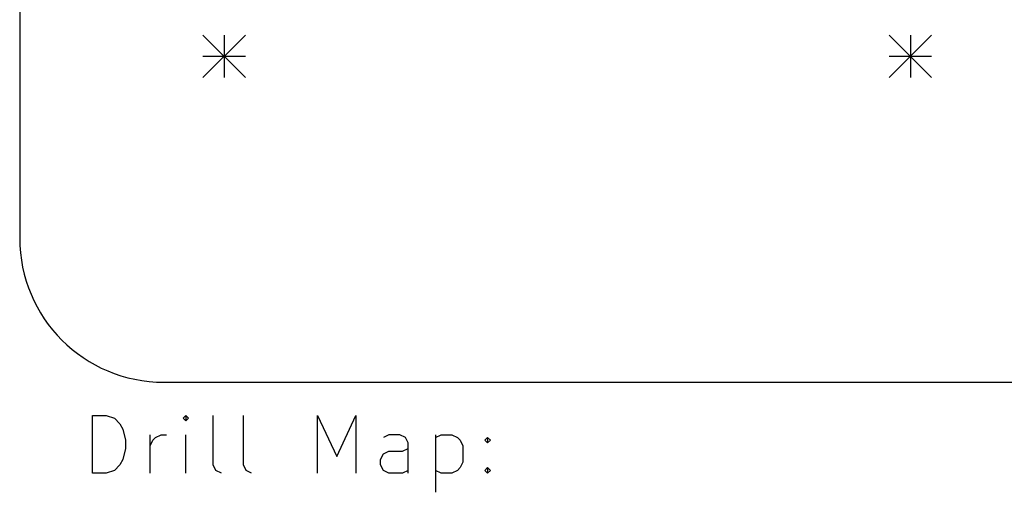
# Model space of a CAD drawing. Extents: x 75 to 360, y -183 to -33.
# Tile 3 of 8: x 77 to 111, y -163 to -147. Entities that reach past the tile are written whole.
import ezdxf

# ---------------------------------------------------------------- set-up
doc = ezdxf.new("R2010")
doc.units = 0
doc.layers.add('BLACK', color=7, linetype='CONTINUOUS')

msp = doc.modelspace()

# ---------------------------------------------------------------- linework, layer by layer
at = {"layer": 'BLACK', "linetype": 'CONTINUOUS'}
for p, q in [((77, -38), (77, -154.5)), ((83.3612, -147.45), (84.8312, -148.92)), ((84.8312, -147.45), (83.3612, -148.92)), ((84.0962, -147.45), (84.0962, -148.92)), ((107.174, -147.45), (108.644, -148.92)), ((108.644, -147.45), (107.174, -148.92)), ((107.909, -147.45), (107.909, -148.92)), ((83.3612, -148.185), (84.8312, -148.185)), ((107.174, -148.185), (108.644, -148.185)), ((82, -159.5), (355, -159.5)), ((79.5262, -162.655), (79.5262, -160.655)), ((79.5262, -160.655), (80.0024, -160.655)), ((80.0024, -160.655), (80.2881, -160.75)), ((80.2881, -160.75), (80.4786, -160.94)), ((80.4786, -160.94), (80.5738, -161.131)), ((82.7643, -160.655), (82.669, -160.75)), ((82.669, -160.75), (82.7643, -160.845)), ((82.8595, -160.75), (82.7643, -160.655)), ((82.7643, -160.655), (82.7643, -160.845)), ((82.7643, -160.845), (82.8595, -160.75)), ((83.7167, -162.369), (83.7167, -160.655)), ((84.7643, -162.369), (84.7643, -160.655)), ((87.3357, -162.655), (87.3357, -160.655)), ((87.3357, -160.655), (88.0024, -162.083)), ((88.0024, -162.083), (88.669, -160.655)), ((88.669, -160.655), (88.669, -162.655)), ((80.5738, -161.131), (80.669, -161.512)), ((80.669, -161.512), (80.669, -161.798)), ((81.5262, -162.655), (81.5262, -161.321)), ((81.5262, -161.702), (81.6214, -161.512)), ((81.6214, -161.512), (81.7167, -161.417)), ((81.7167, -161.417), (81.9071, -161.321)), ((81.9071, -161.321), (82.0976, -161.321)), ((82.7643, -162.655), (82.7643, -161.321)), ((89.8119, -161.321), (89.6214, -161.417)), ((90.1929, -161.321), (89.8119, -161.321)), ((90.3833, -161.417), (90.1929, -161.321)), ((90.4786, -161.607), (90.3833, -161.417)), ((90.4786, -162.655), (90.4786, -161.607)), ((91.431, -161.321), (91.431, -163.321)), ((91.431, -161.417), (91.6214, -161.321)), ((91.6214, -161.321), (92.0024, -161.321)), ((92.0024, -161.321), (92.1929, -161.417)), ((92.1929, -161.417), (92.2881, -161.512)), ((92.2881, -161.512), (92.3833, -161.702)), ((93.1452, -161.512), (93.2405, -161.417)), ((93.2405, -161.607), (93.1452, -161.512)), ((93.2405, -161.417), (93.3357, -161.512)), ((93.2405, -161.417), (93.2405, -161.607)), ((93.3357, -161.512), (93.2405, -161.607)), ((80.669, -161.798), (80.5738, -162.179)), ((89.6214, -161.988), (89.8119, -161.893)), ((89.8119, -161.893), (90.2881, -161.893)), ((90.2881, -161.893), (90.4786, -161.798)), ((92.3833, -161.702), (92.3833, -162.274)), ((80.5738, -162.179), (80.4786, -162.369)), ((89.5262, -162.179), (89.6214, -161.988)), ((89.5262, -162.369), (89.5262, -162.179)), ((92.3833, -162.274), (92.2881, -162.464)), ((80.2881, -162.56), (80.0024, -162.655)), ((80.4786, -162.369), (80.2881, -162.56)), ((83.8119, -162.56), (83.7167, -162.369)), ((84.0024, -162.655), (83.8119, -162.56)), ((84.8595, -162.56), (84.7643, -162.369)), ((85.05, -162.655), (84.8595, -162.56)), ((89.6214, -162.56), (89.5262, -162.369)), ((89.8119, -162.655), (89.6214, -162.56)), ((90.4786, -162.56), (90.2881, -162.655)), ((91.6214, -162.655), (91.431, -162.56)), ((92.1929, -162.56), (92.0024, -162.655)), ((92.2881, -162.464), (92.1929, -162.56)), ((93.1452, -162.56), (93.2405, -162.464)), ((93.2405, -162.655), (93.1452, -162.56)), ((93.2405, -162.464), (93.3357, -162.56)), ((93.2405, -162.464), (93.2405, -162.655)), ((93.3357, -162.56), (93.2405, -162.655)), ((80.0024, -162.655), (79.5262, -162.655)), ((90.2881, -162.655), (89.8119, -162.655)), ((92.0024, -162.655), (91.6214, -162.655))]:
    msp.add_line(p, q, dxfattribs=at)
at = {"layer": 'BLACK'}
msp.add_arc((82, -154.5), 5, -180, -90, dxfattribs=at)

doc.saveas('drawing.dxf')
